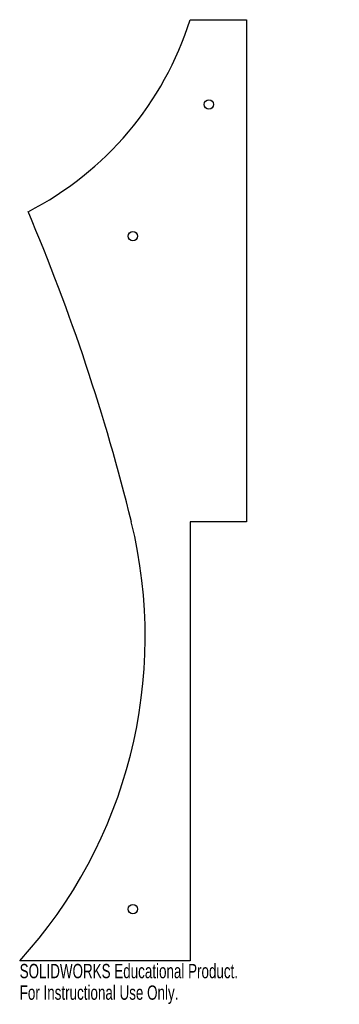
# Model space of a CAD drawing. Header units: inches. Extents: x -3 to 1.2, y -13.1 to 0.
import ezdxf

# ---------------------------------------------------------------- set-up
doc = ezdxf.new("R2010")
doc.units = ezdxf.units.IN
doc.header["$MEASUREMENT"] = 0
doc.styles.add('SLDTEXTSTYLE0', font='TXT', dxfattribs={"width": 0.7})

msp = doc.modelspace()

# ---------------------------------------------------------------- linework, layer by layer
at = {"color": 7, "linetype": 'Continuous', "lineweight": 25}
for p, q in [((-0.75, 0), (0, 0)), ((0, 0), (0, -6.669)), ((-0.75, -6.669), (-0.75, -12.5)), ((0, -6.669), (-0.75, -6.669)), ((-0.75, -12.5), (-3.014, -12.5))]:
    msp.add_line(p, q, dxfattribs=at)
for centre in [(-0.5, -1.125), (-1.51, -2.875), (-1.51, -11.812)]:
    msp.add_circle(centre, 0.0625, dxfattribs=at)
for centre, radius, start, end in [((-4.875, 1.299), 4.325, 297.137, 342.5237), ((-27.753, -13.114), 27.003, 13.81, 23.0319), ((-7.737, -8.194), 6.391, 317.6444, 13.81)]:
    msp.add_arc(centre, radius, start, end, dxfattribs=at)

# ---------------------------------------------------------------- texts
at = {"color": 7, "linetype": 'Continuous', "char_height": 0.1903, "attachment_point": 1, "style": 'SLDTEXTSTYLE0'}
for s, insert in [('SOLIDWORKS Educational Product.', (-3.014, -12.54)), ('For Instructional Use Only.', (-3.014, -12.826))]:
    msp.add_mtext(s, dxfattribs=dict(at, insert=insert))

doc.saveas('drawing.dxf')
